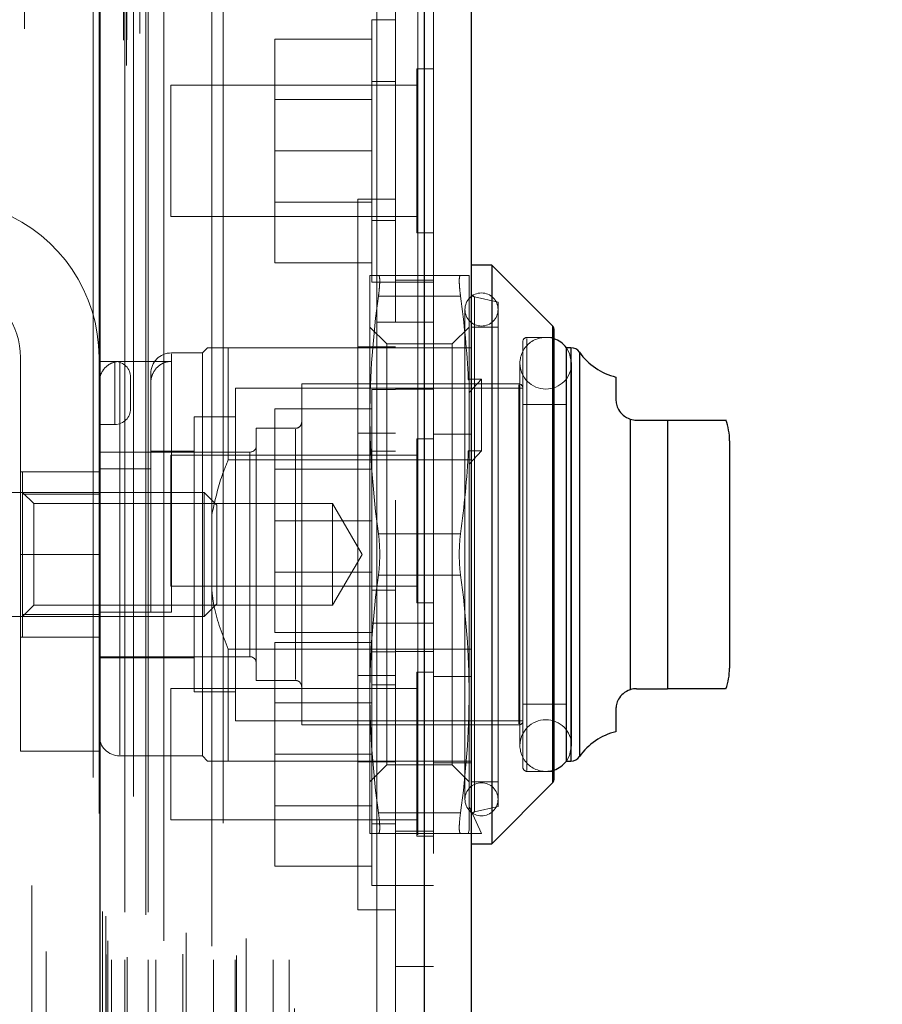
# Model space of a CAD drawing. Header units: inches. Extents: x 0.2 to 10.8, y 0.2 to 8.2.
# Tile 65 of 164: x 1.8325 to 1.9146, y 5.0095 to 5.1033. Entities that reach past the tile are written whole.
import ezdxf

# ---------------------------------------------------------------- set-up
doc = ezdxf.new("R2010")
doc.units = ezdxf.units.IN
doc.header["$MEASUREMENT"] = 0
doc.linetypes.add('HIDDEN', pattern=[0.07500000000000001, 0.05, -0.025])
doc.layers.add('DIMENSIONS', color=140, linetype='Continuous')
doc.styles.add('SLDTEXTSTYLE0', font='TXT', dxfattribs={"width": 0.7})
doc.dimstyles.new('SLDDIMSTYLE1', dxfattribs={"dimtxt": 0.0849609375, "dimasz": 0.13, "dimexe": 0, "dimexo": 0.0625, "dimgap": 0.021240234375, "dimtad": 0, "dimtih": 1, "dimtoh": 1, "dimlfac": 20, "dimrnd": 1e-09, "dimzin": 12, "dimdsep": 46, "dimtxsty": 'SLDTEXTSTYLE0', "dimsah": 1, "dimcen": 0.09, "dimadec": 0, "dimazin": 3, "dimtfac": 1, "dimtmove": 0, "dimatfit": 0, "dimfxl": 0, "dimfrac": 2, "dimtolj": 1, "dimtzin": 12, "dimarcsym": 0})

# ---------------------------------------------------------------- blocks, each defined once
blk = doc.blocks.new('_D_9')
at = {"layer": 'DIMENSIONS'}
for p, q in [((1.741332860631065, 5.028802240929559), (1.741332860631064, 5.483733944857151)), ((1.832432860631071, 5.196545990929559), (1.83243286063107, 5.483733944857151)), ((1.741332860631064, 5.358733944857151), (1.491332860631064, 5.358733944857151)), ((1.83243286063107, 5.358733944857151), (2.053472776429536, 5.358733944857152)), ((2.168599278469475, 5.358733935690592), (2.140069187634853, 5.358733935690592)), ((2.140069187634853, 5.358733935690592), (2.140069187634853, 5.223703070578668)), ((2.421068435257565, 5.358733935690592), (2.449598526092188, 5.358733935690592)), ((2.449598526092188, 5.358733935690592), (2.449598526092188, 5.223703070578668)), ((2.140069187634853, 5.223703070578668), (2.168599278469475, 5.223703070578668)), ((2.449598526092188, 5.223703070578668), (2.421068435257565, 5.223703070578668))]:
    blk.add_line(p, q, dxfattribs=at)
for points in [[(1.741332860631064, 5.358733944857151), (1.611332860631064, 5.378733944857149), (1.611332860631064, 5.33873394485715)], [(1.83243286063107, 5.358733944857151), (1.962432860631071, 5.338733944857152), (1.962432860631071, 5.378733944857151)]]:
    blk.add_solid(points, dxfattribs=at)
at = {"layer": 'DIMENSIONS', "char_height": 0.08333333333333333, "attachment_point": 1, "style": 'SLDTEXTSTYLE0'}
for s, insert in [('1.82', (2.168599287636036, 5.485176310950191)), ('46.3', (2.168599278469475, 5.331125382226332))]:
    blk.add_mtext(s, dxfattribs=dict(at, insert=insert))

msp = doc.modelspace()

# ---------------------------------------------------------------- linework, layer by layer
at = {"color": 7, "linetype": 'HIDDEN', "lineweight": 18}
for p, q in [((1.842649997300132, 3.098958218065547), (1.842649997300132, 5.133123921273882)), ((1.842649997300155, 3.098958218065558), (1.842649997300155, 5.133123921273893)), ((1.839489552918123, 5.131123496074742), (1.839489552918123, 3.100958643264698)), ((1.842394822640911, 3.101360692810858), (1.842394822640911, 5.130721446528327)), ((1.842700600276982, 3.10141460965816), (1.842700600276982, 5.130667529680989)), ((1.843932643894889, 3.101999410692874), (1.843932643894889, 5.130082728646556)), ((1.832956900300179, 3.102451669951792), (1.83295690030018, 5.129633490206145)), ((1.843337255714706, 5.129335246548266), (1.843337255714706, 3.102729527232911)), ((1.840069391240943, 3.104249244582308), (1.840069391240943, 5.127832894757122)), ((1.840053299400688, 5.12770706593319), (1.840053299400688, 3.104375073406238)), ((1.840340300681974, 3.104827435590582), (1.840340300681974, 5.127254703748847)), ((1.840340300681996, 3.104827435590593), (1.840340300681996, 5.127254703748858)), ((1.852737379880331, 3.104737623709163), (1.852737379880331, 5.127344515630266)), ((1.845371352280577, 3.105542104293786), (1.845371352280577, 5.126541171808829)), ((1.85187843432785, 5.126790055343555), (1.85187843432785, 3.105294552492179)), ((1.843951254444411, 3.106527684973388), (1.843951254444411, 5.125554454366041)), ((1.870402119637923, 5.125672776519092), (1.870402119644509, 3.106409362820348)), ((1.870402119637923, 3.106409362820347), (1.870402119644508, 5.12567277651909)), ((1.871027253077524, 3.106409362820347), (1.87102725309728, 5.12567277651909)), ((1.852386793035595, 3.107919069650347), (1.852386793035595, 5.124163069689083)), ((1.853445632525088, 3.107157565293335), (1.853445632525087, 5.12492660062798)), ((1.858396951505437, 3.1087004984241), (1.858396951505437, 5.123381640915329)), ((1.871889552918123, 5.1239056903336), (1.871889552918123, 3.108176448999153)), ((1.835018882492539, 3.10921551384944), (1.835018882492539, 5.122866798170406)), ((1.858656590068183, 3.109138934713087), (1.858656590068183, 5.122943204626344)), ((1.840742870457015, 3.114269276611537), (1.840742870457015, 5.117812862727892)), ((1.840742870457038, 3.114269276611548), (1.840742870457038, 5.117812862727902)), ((1.841248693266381, 3.113769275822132), (1.841248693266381, 5.118312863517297)), ((1.841248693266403, 3.113769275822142), (1.841248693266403, 5.118312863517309)), ((1.842492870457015, 5.118312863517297), (1.842492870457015, 3.113769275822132)), ((1.842492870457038, 3.113769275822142), (1.842492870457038, 5.118312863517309)), ((1.842742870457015, 3.114019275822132), (1.842742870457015, 5.118062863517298)), ((1.844492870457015, 5.118062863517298), (1.844492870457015, 3.114019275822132)), ((1.844742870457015, 3.113769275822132), (1.844742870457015, 5.118312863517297)), ((1.844742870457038, 5.118312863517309), (1.844742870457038, 3.113769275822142)), ((1.845446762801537, 3.113769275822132), (1.845446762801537, 5.118312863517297)), ((1.848025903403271, 3.114319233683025), (1.848025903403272, 5.117771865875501)), ((1.85094913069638, 3.113769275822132), (1.85094913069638, 5.118312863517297)), ((1.853016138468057, 3.113769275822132), (1.853016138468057, 5.118312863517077)), ((1.853143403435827, 3.114167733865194), (1.853143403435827, 5.117916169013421)), ((1.856637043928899, 3.113769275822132), (1.856637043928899, 5.118312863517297)), ((1.858156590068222, 3.113769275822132), (1.858156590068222, 5.118312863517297)), ((1.858156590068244, 3.113769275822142), (1.858156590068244, 5.118312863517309)), ((1.840889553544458, 3.115566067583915), (1.840889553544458, 5.116516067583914)), ((1.8483543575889, 3.11634638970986), (1.8483543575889, 5.115735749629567)), ((1.848354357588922, 3.116346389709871), (1.848354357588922, 5.115735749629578)), ((1.854052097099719, 3.115788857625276), (1.854052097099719, 5.116293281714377)), ((1.866489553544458, 5.074516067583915), (1.866489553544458, 5.116516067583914)), ((1.846221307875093, 5.115565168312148), (1.846221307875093, 3.116500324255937)), ((1.850787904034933, 5.115075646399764), (1.850787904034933, 3.117007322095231)), ((1.840700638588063, 3.117917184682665), (1.840700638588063, 5.114164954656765)), ((1.840700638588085, 3.117917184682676), (1.840700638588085, 5.114164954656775)), ((1.8403723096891, 3.118381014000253), (1.8403723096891, 5.113701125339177)), ((1.840372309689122, 3.118381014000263), (1.840372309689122, 5.113701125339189)), ((1.833657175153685, 3.120835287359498), (1.833657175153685, 5.111246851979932)), ((1.868289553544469, 5.106874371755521), (1.868289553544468, 5.074516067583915)), ((1.866039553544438, 5.103324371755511), (1.866039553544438, 5.078324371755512)), ((1.868289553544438, 5.103324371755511), (1.866039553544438, 5.103324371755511)), ((1.866039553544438, 5.101474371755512), (1.856789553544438, 5.101474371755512)), ((1.856789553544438, 5.101474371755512), (1.856789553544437, 5.090824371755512)), ((1.870327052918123, 5.098636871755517), (1.870327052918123, 5.083011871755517)), ((1.871889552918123, 5.098636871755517), (1.870327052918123, 5.098636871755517)), ((1.846889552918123, 5.097074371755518), (1.846889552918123, 5.084574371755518)), ((1.870327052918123, 5.097074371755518), (1.846889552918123, 5.097074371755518)), ((1.868289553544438, 5.097449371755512), (1.866039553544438, 5.097449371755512)), ((1.866039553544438, 5.095721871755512), (1.856789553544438, 5.095721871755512)), ((1.866039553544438, 5.090824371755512), (1.856789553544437, 5.090824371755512)), ((1.856789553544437, 5.090824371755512), (1.856789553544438, 5.080174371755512)), ((1.856789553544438, 5.085926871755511), (1.866039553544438, 5.085926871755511)), ((1.864689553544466, 5.018539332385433), (1.864689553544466, 5.086239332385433)), ((1.868289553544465, 5.086239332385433), (1.864689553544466, 5.086239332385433)), ((1.846889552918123, 5.084574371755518), (1.870327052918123, 5.084574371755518)), ((1.866039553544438, 5.084199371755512), (1.868289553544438, 5.084199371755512)), ((1.870327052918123, 5.083011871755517), (1.871889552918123, 5.083011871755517)), ((1.866039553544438, 5.080174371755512), (1.856789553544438, 5.080174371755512)), ((1.865843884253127, 5.078964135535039), (1.865843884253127, 5.065676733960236)), ((1.866039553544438, 5.078324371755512), (1.868289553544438, 5.078324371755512)), ((1.874478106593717, 5.078964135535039), (1.866658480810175, 5.078964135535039)), ((1.871889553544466, 5.078524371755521), (1.868289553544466, 5.078524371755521)), ((1.868289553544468, 5.078324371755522), (1.871889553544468, 5.078324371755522)), ((1.875292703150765, 5.078964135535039), (1.875292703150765, 5.068939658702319)), ((1.874478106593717, 5.076995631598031), (1.866658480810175, 5.076995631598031)), ((1.874478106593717, 5.076995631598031), (1.866658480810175, 5.076995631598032)), ((1.874478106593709, 5.076995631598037), (1.866658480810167, 5.076995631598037)), ((1.874478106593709, 5.076995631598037), (1.866658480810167, 5.076995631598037)), ((1.874478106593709, 5.076995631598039), (1.866658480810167, 5.076995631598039)), ((1.874478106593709, 5.076995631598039), (1.866658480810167, 5.076995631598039)), ((1.878048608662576, 5.076405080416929), (1.875794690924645, 5.076925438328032)), ((1.875794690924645, 5.027875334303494), (1.875794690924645, 5.076903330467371)), ((1.875794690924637, 5.0278753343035), (1.875794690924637, 5.076903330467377)), ((1.875794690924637, 5.027875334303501), (1.875794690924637, 5.076903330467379)), ((1.878048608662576, 5.076405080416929), (1.878048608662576, 5.028373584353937)), ((1.874899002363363, 5.075716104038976), (1.874899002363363, 5.029062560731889)), ((1.866489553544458, 3.157566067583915), (1.866489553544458, 5.074516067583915)), ((1.866489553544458, 5.074516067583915), (1.871889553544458, 5.074516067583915)), ((1.866489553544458, 3.157566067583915), (1.866489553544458, 5.074516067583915)), ((1.866489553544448, 5.074516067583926), (1.866489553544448, 3.157566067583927)), ((1.866489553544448, 5.074516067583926), (1.866489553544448, 3.157566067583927)), ((1.868289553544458, 3.157566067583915), (1.868289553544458, 5.074516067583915)), ((1.867442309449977, 5.072444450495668), (1.865843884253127, 5.074042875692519)), ((1.875292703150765, 5.074042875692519), (1.873694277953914, 5.072444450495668)), ((1.878048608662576, 5.074042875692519), (1.875489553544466, 5.074042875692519)), ((1.883248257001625, 5.052389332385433), (1.883248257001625, 5.074158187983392)), ((1.883248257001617, 5.030642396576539), (1.883248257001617, 5.074136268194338)), ((1.883248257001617, 5.030642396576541), (1.883248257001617, 5.074136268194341)), ((1.867442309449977, 5.072444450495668), (1.867442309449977, 5.062416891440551)), ((1.873694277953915, 5.072444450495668), (1.867442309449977, 5.072444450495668)), ((1.873694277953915, 5.072444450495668), (1.873694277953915, 5.062416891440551)), ((1.880410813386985, 5.072664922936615), (1.880410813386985, 5.032113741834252)), ((1.883363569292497, 5.073058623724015), (1.880804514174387, 5.073058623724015)), ((1.880804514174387, 5.031808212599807), (1.880804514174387, 5.072970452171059)), ((1.880804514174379, 5.031808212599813), (1.880804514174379, 5.072970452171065)), ((1.880804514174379, 5.031808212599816), (1.880804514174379, 5.072970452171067)), ((1.849899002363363, 5.07158224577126), (1.846946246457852, 5.07158224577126)), ((1.846946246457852, 5.046877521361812), (1.846946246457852, 5.071494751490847)), ((1.846946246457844, 5.046877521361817), (1.846946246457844, 5.071494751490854)), ((1.846946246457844, 5.046877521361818), (1.846946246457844, 5.071494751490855)), ((1.850391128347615, 5.072074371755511), (1.849899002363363, 5.07158224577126)), ((1.849899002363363, 5.07158224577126), (1.849899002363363, 5.033196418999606)), ((1.852359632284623, 5.072074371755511), (1.852359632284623, 5.061410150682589)), ((1.852359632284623, 5.072074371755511), (1.871889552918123, 5.072074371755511)), ((1.864689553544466, 5.072164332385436), (1.868289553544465, 5.072164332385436)), ((1.871889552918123, 5.072074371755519), (1.875489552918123, 5.072074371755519)), ((1.88456238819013, 5.072074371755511), (1.884544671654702, 5.072074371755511)), ((1.884988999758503, 5.052389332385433), (1.884988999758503, 5.072074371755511)), ((1.884988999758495, 5.032726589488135), (1.884988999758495, 5.072052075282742)), ((1.884988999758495, 5.032726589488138), (1.884988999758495, 5.072052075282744)), ((1.885796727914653, 5.052389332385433), (1.885796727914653, 5.071652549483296)), ((1.885796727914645, 5.033147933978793), (1.885796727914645, 5.071630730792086)), ((1.885796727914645, 5.033147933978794), (1.885796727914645, 5.071630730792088)), ((1.832556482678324, 5.071138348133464), (1.832556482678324, 5.052388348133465)), ((1.840056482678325, 5.052388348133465), (1.840056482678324, 5.071138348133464)), ((1.841556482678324, 5.070763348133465), (1.840056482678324, 5.070763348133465)), ((1.841556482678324, 5.064763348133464), (1.841556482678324, 5.070763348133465)), ((1.841556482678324, 5.070763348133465), (1.841556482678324, 5.064763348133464)), ((1.841556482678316, 5.064763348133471), (1.841556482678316, 5.07076334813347)), ((1.841556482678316, 5.07076334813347), (1.841556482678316, 5.064763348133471)), ((1.841556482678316, 5.064763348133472), (1.841556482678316, 5.070763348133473)), ((1.841556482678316, 5.070763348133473), (1.841556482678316, 5.064763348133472)), ((1.842024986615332, 5.070773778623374), (1.842024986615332, 5.033286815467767)), ((1.842024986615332, 5.070773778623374), (1.846946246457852, 5.070773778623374)), ((1.842024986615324, 5.070773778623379), (1.842024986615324, 5.033286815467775)), ((1.842024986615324, 5.070773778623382), (1.842024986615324, 5.033286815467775)), ((1.880133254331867, 5.070597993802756), (1.880133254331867, 5.034180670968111)), ((1.885054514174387, 5.034180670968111), (1.885054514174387, 5.070597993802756)), ((1.843056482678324, 5.066263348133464), (1.843056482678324, 5.069263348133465)), ((1.844977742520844, 5.069613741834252), (1.844977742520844, 5.068708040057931)), ((1.844977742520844, 5.068708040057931), (1.844977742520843, 5.060543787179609)), ((1.876473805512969, 5.069086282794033), (1.875214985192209, 5.069086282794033)), ((1.875214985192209, 5.069086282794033), (1.875292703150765, 5.068939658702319)), ((1.875292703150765, 5.067807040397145), (1.876473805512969, 5.069086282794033)), ((1.875292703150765, 5.068939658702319), (1.875292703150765, 5.067807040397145)), ((1.876473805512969, 5.069086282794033), (1.876473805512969, 5.062267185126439)), ((1.853048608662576, 5.068235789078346), (1.853048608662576, 5.036542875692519)), ((1.880410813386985, 5.068235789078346), (1.853048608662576, 5.068235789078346)), ((1.859347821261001, 5.068629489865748), (1.859347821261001, 5.036149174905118)), ((1.880017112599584, 5.068629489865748), (1.859347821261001, 5.068629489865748)), ((1.866039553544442, 5.068099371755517), (1.866039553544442, 5.055599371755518)), ((1.868289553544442, 5.068099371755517), (1.866039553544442, 5.068099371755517)), ((1.871889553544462, 5.068124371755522), (1.868289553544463, 5.068124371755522)), ((1.875292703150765, 5.062120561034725), (1.875292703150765, 5.067807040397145)), ((1.880017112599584, 5.036238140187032), (1.880017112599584, 5.068540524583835)), ((1.880017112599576, 5.036238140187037), (1.880017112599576, 5.06854052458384)), ((1.880017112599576, 5.036238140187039), (1.880017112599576, 5.068540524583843)), ((1.866039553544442, 5.066249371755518), (1.856789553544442, 5.066249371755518)), ((1.856789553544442, 5.066249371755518), (1.856789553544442, 5.055599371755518)), ((1.884544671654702, 5.06666098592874), (1.880410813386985, 5.06666098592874)), ((1.84911160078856, 5.065479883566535), (1.84911160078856, 5.039298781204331)), ((1.853048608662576, 5.065479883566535), (1.84911160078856, 5.065479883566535)), ((1.865843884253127, 5.065676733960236), (1.865843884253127, 5.03910193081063)), ((1.890643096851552, 5.039502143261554), (1.890643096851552, 5.065276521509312)), ((1.890643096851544, 5.03950214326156), (1.890643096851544, 5.065276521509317)), ((1.890643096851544, 5.065276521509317), (1.890643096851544, 5.03950214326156)), ((1.890643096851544, 5.039502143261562), (1.890643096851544, 5.06527652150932)), ((1.890643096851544, 5.06527652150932), (1.890643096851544, 5.039502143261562)), ((1.894190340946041, 5.039594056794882), (1.894190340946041, 5.065184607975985)), ((1.894190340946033, 5.06518460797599), (1.894190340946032, 5.039594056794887)), ((1.894190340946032, 5.039594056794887), (1.894190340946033, 5.06518460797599)), ((1.894190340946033, 5.065184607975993), (1.894190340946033, 5.03959405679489)), ((1.894190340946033, 5.03959405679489), (1.894190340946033, 5.065184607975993)), ((1.841556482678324, 5.064763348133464), (1.840056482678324, 5.064763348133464)), ((1.855017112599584, 5.064397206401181), (1.855017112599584, 5.040381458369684)), ((1.858757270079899, 5.064397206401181), (1.855017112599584, 5.064397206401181)), ((1.858757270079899, 5.040469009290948), (1.858757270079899, 5.064309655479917)), ((1.858757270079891, 5.040469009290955), (1.858757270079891, 5.064309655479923)), ((1.858757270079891, 5.040469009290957), (1.858757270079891, 5.064309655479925)), ((1.864689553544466, 5.063939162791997), (1.868289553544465, 5.063939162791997)), ((1.870327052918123, 5.063411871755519), (1.870327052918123, 5.05559937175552)), ((1.871889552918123, 5.063411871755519), (1.870327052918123, 5.063411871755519)), ((1.871889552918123, 5.063849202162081), (1.875489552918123, 5.063849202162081)), ((1.854426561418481, 5.062133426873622), (1.840056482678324, 5.062133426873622)), ((1.84911160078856, 5.062231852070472), (1.844977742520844, 5.062231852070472)), ((1.868289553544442, 5.062224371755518), (1.866039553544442, 5.062224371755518)), ((1.867442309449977, 5.062416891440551), (1.867442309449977, 5.032334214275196)), ((1.873694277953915, 5.062416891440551), (1.873694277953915, 5.032334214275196)), ((1.875214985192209, 5.062267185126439), (1.875292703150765, 5.062120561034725)), ((1.876473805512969, 5.062267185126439), (1.875214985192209, 5.062267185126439)), ((1.875292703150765, 5.06098794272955), (1.876473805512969, 5.062267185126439)), ((1.875292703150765, 5.062120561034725), (1.875292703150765, 5.03910193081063)), ((1.846889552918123, 5.061849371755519), (1.846889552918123, 5.05559937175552)), ((1.870327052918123, 5.061849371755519), (1.846889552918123, 5.061849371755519)), ((1.852359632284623, 5.061410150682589), (1.875489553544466, 5.061410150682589)), ((1.854426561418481, 5.042667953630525), (1.854426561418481, 5.06211071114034)), ((1.854426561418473, 5.042667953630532), (1.854426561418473, 5.062110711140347)), ((1.854426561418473, 5.042667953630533), (1.854426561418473, 5.062110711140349)), ((1.840056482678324, 5.060263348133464), (1.832556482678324, 5.060263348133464)), ((1.832773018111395, 5.060263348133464), (1.832773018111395, 5.058129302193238)), ((1.840056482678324, 5.060543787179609), (1.844977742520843, 5.060543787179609)), ((1.844977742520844, 5.046877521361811), (1.844977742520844, 5.060543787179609)), ((1.866039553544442, 5.060496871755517), (1.856789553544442, 5.060496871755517)), ((1.850069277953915, 5.058294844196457), (1.830607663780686, 5.058294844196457)), ((1.833838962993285, 5.057228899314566), (1.832773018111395, 5.058294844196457)), ((1.832773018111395, 5.058129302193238), (1.840056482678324, 5.058129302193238)), ((1.832773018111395, 5.058129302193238), (1.832773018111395, 5.046649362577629)), ((1.850069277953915, 5.058294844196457), (1.850069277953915, 5.04648382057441)), ((1.851276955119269, 5.057087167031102), (1.850069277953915, 5.058294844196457)), ((1.833838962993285, 5.057228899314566), (1.833838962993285, 5.052389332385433)), ((1.862298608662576, 5.057228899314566), (1.833838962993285, 5.057228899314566)), ((1.851276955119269, 5.057087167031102), (1.851276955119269, 5.047691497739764)), ((1.862298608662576, 5.057228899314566), (1.862298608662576, 5.047549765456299)), ((1.865092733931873, 5.052389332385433), (1.862298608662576, 5.057228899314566)), ((1.846889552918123, 5.05559937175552), (1.846889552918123, 5.049349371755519)), ((1.866039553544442, 5.055599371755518), (1.856789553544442, 5.055599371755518)), ((1.856789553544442, 5.055599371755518), (1.856789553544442, 5.044949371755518)), ((1.866039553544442, 5.055599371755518), (1.866039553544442, 5.045849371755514)), ((1.870327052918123, 5.05559937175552), (1.870327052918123, 5.04778687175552)), ((1.874478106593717, 5.05435783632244), (1.866658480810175, 5.05435783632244)), ((1.874478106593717, 5.054357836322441), (1.866658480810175, 5.054357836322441)), ((1.874478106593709, 5.054357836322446), (1.866658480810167, 5.054357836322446)), ((1.874478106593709, 5.054357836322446), (1.866658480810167, 5.054357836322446)), ((1.874478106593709, 5.054357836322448), (1.866658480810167, 5.054357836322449)), ((1.874478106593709, 5.054357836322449), (1.866658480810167, 5.054357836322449)), ((1.840056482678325, 5.052388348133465), (1.832556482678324, 5.052388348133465)), ((1.840056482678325, 5.052388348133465), (1.832556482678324, 5.052388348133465)), ((1.832556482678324, 5.052388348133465), (1.832556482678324, 5.033638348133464)), ((1.840056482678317, 5.05238834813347), (1.832556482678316, 5.05238834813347)), ((1.840056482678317, 5.05238834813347), (1.832556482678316, 5.05238834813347)), ((1.840056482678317, 5.052388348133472), (1.832556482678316, 5.052388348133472)), ((1.840056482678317, 5.052388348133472), (1.832556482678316, 5.052388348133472)), ((1.833838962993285, 5.052389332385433), (1.833838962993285, 5.047549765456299)), ((1.840056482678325, 5.052388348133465), (1.840056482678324, 5.033638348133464)), ((1.862298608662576, 5.047549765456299), (1.865092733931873, 5.052389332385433)), ((1.883248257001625, 5.030620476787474), (1.883248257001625, 5.052389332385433)), ((1.884988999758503, 5.032704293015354), (1.884988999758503, 5.052389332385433)), ((1.885796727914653, 5.033126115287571), (1.885796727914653, 5.052389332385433)), ((1.856789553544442, 5.050701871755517), (1.866039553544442, 5.050701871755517)), ((1.874478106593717, 5.050420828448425), (1.866658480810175, 5.050420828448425)), ((1.874478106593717, 5.050420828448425), (1.866658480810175, 5.050420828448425)), ((1.874478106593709, 5.050420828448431), (1.866658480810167, 5.050420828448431)), ((1.874478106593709, 5.050420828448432), (1.866658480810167, 5.050420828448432)), ((1.874478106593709, 5.050420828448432), (1.866658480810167, 5.050420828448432)), ((1.874478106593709, 5.050420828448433), (1.866658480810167, 5.050420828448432)), ((1.846889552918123, 5.049349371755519), (1.870327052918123, 5.049349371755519)), ((1.866039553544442, 5.048974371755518), (1.868289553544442, 5.048974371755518)), ((1.832773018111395, 5.04648382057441), (1.833838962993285, 5.047549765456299)), ((1.833838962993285, 5.047549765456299), (1.862298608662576, 5.047549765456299)), ((1.850069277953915, 5.04648382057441), (1.851276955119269, 5.047691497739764)), ((1.870327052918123, 5.04778687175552), (1.871889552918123, 5.04778687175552)), ((1.830607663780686, 5.04648382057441), (1.850069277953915, 5.04648382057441)), ((1.832773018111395, 5.046649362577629), (1.832773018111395, 5.044515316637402)), ((1.832773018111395, 5.046649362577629), (1.840056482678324, 5.046649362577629)), ((1.840056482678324, 5.046877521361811), (1.844977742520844, 5.046877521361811)), ((1.866039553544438, 5.045849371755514), (1.866039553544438, 5.020849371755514)), ((1.868289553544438, 5.045849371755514), (1.866039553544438, 5.045849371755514)), ((1.871889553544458, 5.045849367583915), (1.868289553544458, 5.045849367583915)), ((1.840056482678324, 5.044513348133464), (1.832556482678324, 5.044513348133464)), ((1.832773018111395, 5.044515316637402), (1.840056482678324, 5.044515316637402)), ((1.866039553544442, 5.044949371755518), (1.856789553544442, 5.044949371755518)), ((1.852359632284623, 5.043368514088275), (1.852359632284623, 5.032704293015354)), ((1.852359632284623, 5.043368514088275), (1.875489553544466, 5.043368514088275)), ((1.866039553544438, 5.043999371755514), (1.856789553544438, 5.043999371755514)), ((1.856789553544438, 5.043999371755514), (1.856789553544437, 5.033349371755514)), ((1.840056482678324, 5.042645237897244), (1.854426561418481, 5.042645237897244)), ((1.840056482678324, 5.042546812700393), (1.84911160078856, 5.042546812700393)), ((1.866039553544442, 5.043099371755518), (1.868289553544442, 5.043099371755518)), ((1.868289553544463, 5.043124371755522), (1.871889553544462, 5.043124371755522)), ((1.864689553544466, 5.040839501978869), (1.868289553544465, 5.040839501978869)), ((1.870327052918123, 5.041161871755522), (1.870327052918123, 5.025536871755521)), ((1.871889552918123, 5.041161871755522), (1.870327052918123, 5.041161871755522)), ((1.871889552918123, 5.040749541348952), (1.875489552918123, 5.040749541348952)), ((1.855017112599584, 5.040381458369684), (1.858757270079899, 5.040381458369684)), ((1.868289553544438, 5.039974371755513), (1.866039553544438, 5.039974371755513)), ((1.846889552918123, 5.039599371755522), (1.846889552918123, 5.027099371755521)), ((1.870327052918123, 5.039599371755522), (1.846889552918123, 5.039599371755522)), ((1.84911160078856, 5.039298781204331), (1.853048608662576, 5.039298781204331)), ((1.865843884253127, 5.03910193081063), (1.865843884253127, 5.025814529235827)), ((1.875292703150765, 5.03910193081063), (1.875292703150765, 5.026107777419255)), ((1.866039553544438, 5.038246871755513), (1.856789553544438, 5.038246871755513)), ((1.880410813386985, 5.038117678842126), (1.884544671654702, 5.038117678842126)), ((1.853048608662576, 5.036542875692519), (1.880410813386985, 5.036542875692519)), ((1.859347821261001, 5.036149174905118), (1.880017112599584, 5.036149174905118)), ((1.832556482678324, 5.033638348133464), (1.840056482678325, 5.033638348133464)), ((1.842024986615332, 5.033196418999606), (1.849899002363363, 5.033196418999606)), ((1.849899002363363, 5.033196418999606), (1.850391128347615, 5.032704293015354)), ((1.866039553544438, 5.033349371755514), (1.856789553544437, 5.033349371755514)), ((1.856789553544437, 5.033349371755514), (1.856789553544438, 5.022699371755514)), ((1.852359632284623, 5.032704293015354), (1.875489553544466, 5.032704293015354)), ((1.864689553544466, 5.032614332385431), (1.868289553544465, 5.032614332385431)), ((1.865843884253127, 5.030735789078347), (1.867442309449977, 5.032334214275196)), ((1.867442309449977, 5.032334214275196), (1.873694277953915, 5.032334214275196)), ((1.871889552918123, 5.032524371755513), (1.875489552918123, 5.032524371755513)), ((1.873694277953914, 5.032334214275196), (1.875292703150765, 5.030735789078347)), ((1.884544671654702, 5.032704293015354), (1.884562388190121, 5.032704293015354)), ((1.880804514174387, 5.03172004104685), (1.883363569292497, 5.03172004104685)), ((1.875489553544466, 5.030735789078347), (1.878048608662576, 5.030735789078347)), ((1.856789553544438, 5.028451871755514), (1.866039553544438, 5.028451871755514)), ((1.876473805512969, 5.025814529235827), (1.875292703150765, 5.028373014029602)), ((1.875794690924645, 5.027853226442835), (1.878048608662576, 5.028373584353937)), ((1.874478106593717, 5.027783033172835), (1.866658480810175, 5.027783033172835)), ((1.874478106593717, 5.027783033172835), (1.866658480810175, 5.027783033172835)), ((1.874478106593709, 5.027783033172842), (1.866658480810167, 5.02778303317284)), ((1.874478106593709, 5.02778303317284), (1.866658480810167, 5.02778303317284)), ((1.874478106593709, 5.027783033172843), (1.866658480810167, 5.027783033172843)), ((1.874478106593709, 5.027783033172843), (1.866658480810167, 5.027783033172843)), ((1.846889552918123, 5.027099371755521), (1.870327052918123, 5.027099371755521)), ((1.866039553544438, 5.026724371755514), (1.868289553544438, 5.026724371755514)), ((1.874478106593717, 5.025814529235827), (1.866658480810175, 5.025814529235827)), ((1.868289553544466, 5.026024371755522), (1.871889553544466, 5.026024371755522)), ((1.870327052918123, 5.025536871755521), (1.871889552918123, 5.025536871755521)), ((1.875214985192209, 5.025814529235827), (1.875292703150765, 5.026107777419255)), ((1.875214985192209, 5.025814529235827), (1.876473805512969, 5.025814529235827)), ((1.866039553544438, 5.022699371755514), (1.856789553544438, 5.022699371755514)), ((1.866039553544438, 5.020849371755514), (1.868289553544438, 5.020849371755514)), ((1.868289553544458, 5.020849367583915), (1.871889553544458, 5.020849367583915)), ((1.864689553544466, 5.018539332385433), (1.868289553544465, 5.018539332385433)), ((1.868289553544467, 5.013124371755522), (1.871889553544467, 5.013124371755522))]:
    msp.add_line(p, q, dxfattribs=at)
at = {"color": 7, "linetype": 'Continuous', "lineweight": 25}
for p, q in [((1.840114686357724, 5.131123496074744), (1.840114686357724, 3.100958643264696)), ((1.871027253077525, 5.125672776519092), (1.87102725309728, 3.106409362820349)), ((1.875489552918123, 5.1239056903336), (1.875489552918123, 3.108176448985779)), ((1.877458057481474, 5.079948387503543), (1.875489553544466, 5.079948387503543)), ((1.883248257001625, 5.074158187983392), (1.877458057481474, 5.079948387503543)), ((1.877458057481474, 5.079948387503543), (1.877458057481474, 5.024830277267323)), ((1.883248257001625, 5.074158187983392), (1.883248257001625, 5.030620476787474)), ((1.883363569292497, 5.07387979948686), (1.883363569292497, 5.030898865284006)), ((1.884544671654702, 5.072074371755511), (1.884544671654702, 5.032704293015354)), ((1.884988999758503, 5.072074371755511), (1.88456238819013, 5.072074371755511)), ((1.884988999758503, 5.072074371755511), (1.884988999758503, 5.032704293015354)), ((1.885796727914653, 5.071652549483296), (1.885796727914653, 5.033126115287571)), ((1.889269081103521, 5.069283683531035), (1.889269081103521, 5.067153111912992)), ((1.890643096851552, 5.065276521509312), (1.890643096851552, 5.039502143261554)), ((1.891237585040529, 5.065184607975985), (1.894190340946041, 5.065184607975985)), ((1.894190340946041, 5.065184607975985), (1.894190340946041, 5.039594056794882)), ((1.900095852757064, 5.063216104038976), (1.900095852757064, 5.041562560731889)), ((1.891237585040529, 5.039594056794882), (1.894190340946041, 5.039594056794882)), ((1.889269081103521, 5.037625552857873), (1.889269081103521, 5.035494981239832)), ((1.884562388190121, 5.032704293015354), (1.884988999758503, 5.032704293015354)), ((1.877458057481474, 5.024830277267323), (1.883248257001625, 5.030620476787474)), ((1.875489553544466, 5.024830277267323), (1.877458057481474, 5.024830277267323))]:
    msp.add_line(p, q, dxfattribs=at)
at = {"color": 7, "linetype": 'HIDDEN', "lineweight": 18, "flags": 128}
for points in [[(1.835011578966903, 3.114563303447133), (1.835011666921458, 4.10794627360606), (1.835011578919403, 5.117517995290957)], [(1.885054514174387, 5.070597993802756), (1.884867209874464, 5.071539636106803), (1.884562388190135, 5.072074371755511)], [(1.884562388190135, 5.032704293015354), (1.884867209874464, 5.033239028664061), (1.885054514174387, 5.034180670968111)]]:
    msp.add_lwpolyline(points, dxfattribs=at)
at = {"color": 7, "linetype": 'HIDDEN', "lineweight": 18}
for centre, radius, start, end in [((1.825056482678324, 5.071138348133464), 0.01500000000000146, 0, 67.98061864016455), ((1.825056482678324, 5.071138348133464), 0.007500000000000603, 0, 67.98061864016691), ((1.876473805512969, 5.075716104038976), 0.001574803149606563, 0, 180), ((1.875883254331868, 5.077309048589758), 0.0003937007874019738, 180, 256.9999999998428), ((1.876473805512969, 5.075716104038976), 0.001574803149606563, 180, 0), ((1.882593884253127, 5.070597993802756), 0.002460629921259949, 71.77194722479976, 180), ((1.880804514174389, 5.072664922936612), 0.0003937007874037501, 90.00000000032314, 179.9999999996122), ((1.846946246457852, 5.069613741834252), 0.001968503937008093, 90, 180), ((1.841556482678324, 5.069263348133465), 0.001500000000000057, 0, 90), ((1.882593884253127, 5.070597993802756), 0.002460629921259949, 180, 0), ((1.880017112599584, 5.068235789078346), 0.0003937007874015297, 0, 90), ((1.841556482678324, 5.066263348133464), 0.001500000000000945, 270.0000000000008, 0), ((1.858757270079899, 5.064987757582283), 0.0005905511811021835, 270.0000000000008, 8.617182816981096e-11), ((1.854426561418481, 5.062723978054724), 0.0005905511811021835, 270.0000000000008, 0), ((1.854426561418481, 5.042054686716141), 0.0005905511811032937, 0, 90), ((1.858757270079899, 5.039790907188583), 0.0005905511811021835, 0, 90), ((1.880017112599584, 5.036542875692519), 0.0003937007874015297, 270.0000000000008, 0), ((1.882593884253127, 5.034180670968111), 0.002460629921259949, 0, 180), ((1.842024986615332, 5.035164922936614), 0.001968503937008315, 180, 269.9999999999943), ((1.882593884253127, 5.034180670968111), 0.002460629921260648, 180, 288.2280527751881), ((1.880804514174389, 5.032113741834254), 0.0003937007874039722, 180.0000000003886, 269.9999999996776), ((1.876473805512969, 5.029062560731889), 0.001574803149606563, 0, 180), ((1.876473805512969, 5.029062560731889), 0.001574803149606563, 180, 0), ((1.875883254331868, 5.027469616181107), 0.0003937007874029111, 103.0000000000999, 179.9999999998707)]:
    msp.add_arc(centre, radius, start, end, dxfattribs=at)
at = {"color": 7, "linetype": 'Continuous', "lineweight": 25}
for centre, radius, start, end in [((1.882969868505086, 5.073879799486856), 0.0003937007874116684, 5.170309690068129e-10, 44.99999999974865), ((1.882593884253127, 5.070597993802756), 0.002460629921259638, 36.86989764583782, 71.77194722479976), ((1.884988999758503, 5.071090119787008), 0.0009842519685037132, 34.84990457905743, 90.00000000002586), ((1.890643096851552, 5.075027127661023), 0.005905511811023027, 214.8499045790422, 256.5458794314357), ((1.894190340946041, 5.063216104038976), 0.005905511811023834, 0, 19.60811917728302), ((1.894190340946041, 5.04156256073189), 0.005905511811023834, 340.2500112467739, 359.9999999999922), ((1.890643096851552, 5.029751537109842), 0.005905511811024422, 103.4541205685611, 145.1500954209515), ((1.884988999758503, 5.033688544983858), 0.0009842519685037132, 269.9999999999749, 325.1500954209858), ((1.882593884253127, 5.034180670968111), 0.002460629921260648, 288.2280527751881, 323.1301023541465), ((1.882969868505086, 5.030898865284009), 0.0003937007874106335, 315.000000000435, 359.999999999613)]:
    msp.add_arc(centre, radius, start, end, dxfattribs=at)
at = {"color": 7, "linetype": 'HIDDEN', "lineweight": 18}
for points in [[(1.865843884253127, 5.078964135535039), (1.865843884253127, 5.078964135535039), (1.866145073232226, 5.078964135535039), (1.866658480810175, 5.078964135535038)], [(1.874478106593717, 5.078964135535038), (1.874991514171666, 5.078964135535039), (1.875292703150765, 5.078964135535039), (1.875292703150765, 5.078964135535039)], [(1.866658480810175, 5.076995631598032), (1.866145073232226, 5.073235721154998), (1.865843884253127, 5.069464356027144), (1.865843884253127, 5.065676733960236)], [(1.874478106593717, 5.076995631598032), (1.874837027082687, 5.074367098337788), (1.875095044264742, 5.071731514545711), (1.875214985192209, 5.069086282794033)], [(1.865843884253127, 5.065676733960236), (1.865843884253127, 5.061889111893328), (1.866145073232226, 5.058117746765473), (1.866658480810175, 5.05435783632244)], [(1.875214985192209, 5.062267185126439), (1.875095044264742, 5.059621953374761), (1.874837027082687, 5.056986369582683), (1.874478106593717, 5.05435783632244)], [(1.866658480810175, 5.050420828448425), (1.866145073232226, 5.046660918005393), (1.865843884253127, 5.042889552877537), (1.865843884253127, 5.03910193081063)], [(1.875292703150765, 5.03910193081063), (1.875292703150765, 5.042889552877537), (1.874991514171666, 5.046660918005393), (1.874478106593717, 5.050420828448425)], [(1.865843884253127, 5.03910193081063), (1.865843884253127, 5.035314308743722), (1.866145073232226, 5.031542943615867), (1.866658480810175, 5.027783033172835)], [(1.874478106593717, 5.027783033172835), (1.874991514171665, 5.031542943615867), (1.875292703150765, 5.035314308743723), (1.875292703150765, 5.03910193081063)], [(1.866658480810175, 5.025814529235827), (1.866145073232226, 5.025814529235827), (1.865843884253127, 5.025814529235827), (1.865843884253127, 5.025814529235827)], [(1.875214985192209, 5.025814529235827), (1.875095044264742, 5.025814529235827), (1.874837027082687, 5.025814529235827), (1.874478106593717, 5.025814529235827)]]:
    msp.add_open_spline(points, degree=3, dxfattribs=at)
for points, knots in [([(1.866658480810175, 5.078964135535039), (1.866699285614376, 5.078964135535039), (1.866729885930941, 5.078919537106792), (1.866771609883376, 5.078742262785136), (1.866782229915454, 5.078608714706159), (1.866782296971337, 5.078266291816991), (1.866771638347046, 5.078052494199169), (1.866730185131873, 5.077568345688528), (1.866699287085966, 5.077294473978), (1.866658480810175, 5.076995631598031)], [0, 0, 0, 0, 0.25, 0.25, 0.5, 0.5, 0.75, 0.75, 1, 1, 1, 1]), ([(1.874478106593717, 5.076995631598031), (1.874437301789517, 5.077294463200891), (1.874406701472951, 5.077565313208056), (1.874364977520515, 5.078051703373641), (1.874354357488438, 5.078264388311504), (1.874354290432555, 5.078607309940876), (1.874364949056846, 5.078741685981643), (1.874406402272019, 5.078918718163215), (1.874437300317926, 5.078964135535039), (1.874478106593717, 5.078964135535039)], [0, 0, 0, 0, 0.25, 0.25, 0.5, 0.5, 0.75, 0.75, 1, 1, 1, 1]), ([(1.852359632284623, 5.072074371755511), (1.851877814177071, 5.072074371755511), (1.850899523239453, 5.072074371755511), (1.850298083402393, 5.072074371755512), (1.850429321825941, 5.072074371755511), (1.850446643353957, 5.072074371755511)], [0, 0, 0, 0, 0.4572276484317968, 0.928362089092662, 1, 1, 1, 1]), ([(1.842024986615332, 5.070773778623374), (1.841758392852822, 5.070773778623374), (1.841496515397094, 5.07071717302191), (1.841014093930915, 5.070503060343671), (1.840794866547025, 5.070345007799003), (1.84043642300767, 5.069960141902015), (1.840294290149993, 5.069730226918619), (1.840105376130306, 5.069238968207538), (1.840056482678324, 5.068974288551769), (1.840056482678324, 5.068708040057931)], [0, 0, 0, 0, 0.25, 0.25, 0.5, 0.5, 0.75, 0.75, 1, 1, 1, 1]), ([(1.846946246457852, 5.070773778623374), (1.846679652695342, 5.070773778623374), (1.846417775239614, 5.07071717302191), (1.845935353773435, 5.070503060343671), (1.845716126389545, 5.070345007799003), (1.84535768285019, 5.069960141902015), (1.845215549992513, 5.069730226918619), (1.845026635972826, 5.069238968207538), (1.844977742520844, 5.068974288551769), (1.844977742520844, 5.068708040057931)], [0, 0, 0, 0, 0.25, 0.25, 0.5, 0.5, 0.75, 0.75, 1, 1, 1, 1]), ([(1.850787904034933, 5.056162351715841), (1.851050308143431, 5.057355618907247), (1.851444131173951, 5.059146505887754), (1.852130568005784, 5.060843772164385), (1.852359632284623, 5.061410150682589)], [0, 0, 0, 0, 0.6662995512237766, 1, 1, 1, 1]), ([(1.866658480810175, 5.05435783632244), (1.866699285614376, 5.05405900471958), (1.866729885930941, 5.053743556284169), (1.866771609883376, 5.053079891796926), (1.866782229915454, 5.052733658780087), (1.866782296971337, 5.052048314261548), (1.866771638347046, 5.051700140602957), (1.866730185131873, 5.051038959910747), (1.866699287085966, 5.050719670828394), (1.866658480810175, 5.050420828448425)], [0, 0, 0, 0, 0.25, 0.25, 0.5, 0.5, 0.75, 0.75, 1, 1, 1, 1]), ([(1.874478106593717, 5.050420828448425), (1.874437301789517, 5.050719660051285), (1.874406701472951, 5.051035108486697), (1.874364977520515, 5.051698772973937), (1.874354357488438, 5.052045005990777), (1.874354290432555, 5.052730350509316), (1.874364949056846, 5.053078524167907), (1.874406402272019, 5.053739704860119), (1.874437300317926, 5.054058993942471), (1.874478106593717, 5.05435783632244)], [0, 0, 0, 0, 0.25, 0.25, 0.5, 0.5, 0.75, 0.75, 1, 1, 1, 1]), ([(1.852359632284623, 5.043368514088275), (1.851821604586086, 5.044687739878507), (1.85107738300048, 5.046512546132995), (1.850850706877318, 5.048459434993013), (1.850787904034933, 5.048998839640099)], [0, 0, 0, 0, 0.7229401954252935, 0.9999999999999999, 0.9999999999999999, 0.9999999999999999, 0.9999999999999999]), ([(1.844977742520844, 5.046877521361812), (1.844977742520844, 5.046877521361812), (1.845025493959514, 5.046877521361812), (1.845215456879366, 5.046877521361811), (1.845355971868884, 5.046877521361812), (1.845895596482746, 5.046877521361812), (1.846412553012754, 5.046877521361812), (1.846946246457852, 5.046877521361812)], [0, 0, 0, 0, 0.25, 0.25, 0.5, 0.5, 1, 1, 1, 1]), ([(1.852359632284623, 5.032704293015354), (1.851877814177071, 5.032704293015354), (1.850899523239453, 5.032704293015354), (1.850298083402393, 5.032704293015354), (1.850429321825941, 5.032704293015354), (1.850446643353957, 5.032704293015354)], [0, 0, 0, 0, 0.4572276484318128, 0.9283620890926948, 1, 1, 1, 1]), ([(1.866658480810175, 5.027783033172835), (1.866699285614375, 5.027484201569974), (1.866729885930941, 5.027213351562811), (1.866771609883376, 5.026726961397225), (1.866782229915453, 5.026514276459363), (1.866782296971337, 5.02617135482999), (1.866771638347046, 5.026036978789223), (1.866730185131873, 5.025859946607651), (1.866699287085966, 5.025814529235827), (1.866658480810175, 5.025814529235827)], [0, 0, 0, 0, 0.25, 0.25, 0.5, 0.5, 0.75, 0.75, 1, 1, 1, 1]), ([(1.874478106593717, 5.025814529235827), (1.874437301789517, 5.025814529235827), (1.874406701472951, 5.025859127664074), (1.874364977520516, 5.02603640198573), (1.874354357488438, 5.026169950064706), (1.874354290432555, 5.026512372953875), (1.874364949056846, 5.026726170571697), (1.874406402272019, 5.027210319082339), (1.874437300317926, 5.027484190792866), (1.874478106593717, 5.027783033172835)], [0, 0, 0, 0, 0.25, 0.25, 0.5, 0.5, 0.75, 0.75, 1, 1, 1, 1])]:
    msp.add_open_spline(points, degree=3, knots=knots, dxfattribs=at)
at = {"color": 7, "linetype": 'Continuous', "lineweight": 25}
for points, knots in [([(1.88926908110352, 5.067153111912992), (1.889269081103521, 5.067007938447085), (1.889284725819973, 5.066853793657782), (1.889363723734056, 5.066527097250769), (1.889428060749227, 5.066351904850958), (1.889629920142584, 5.065999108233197), (1.889769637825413, 5.065819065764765), (1.890139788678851, 5.065501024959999), (1.890372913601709, 5.065362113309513), (1.890643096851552, 5.065276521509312)], [0, 0, 0, 0, 0.25, 0.25, 0.5, 0.5, 0.75, 0.75, 1, 1, 1, 1]), ([(1.894190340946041, 5.065184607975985), (1.894669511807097, 5.065184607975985), (1.8956259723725, 5.065184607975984), (1.897008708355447, 5.065184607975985), (1.898363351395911, 5.065184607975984), (1.899380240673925, 5.065184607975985), (1.89975370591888, 5.065184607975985), (1.899714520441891, 5.065184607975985), (1.899701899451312, 5.065184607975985)], [0, 0, 0, 0, 0.1069754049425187, 0.2135308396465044, 0.3566164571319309, 0.5735303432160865, 0.8626412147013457, 1, 1, 1, 1]), ([(1.890643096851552, 5.039502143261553), (1.89037304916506, 5.039416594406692), (1.89014207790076, 5.039279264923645), (1.889770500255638, 5.038960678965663), (1.889630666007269, 5.038780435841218), (1.889429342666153, 5.038429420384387), (1.889364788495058, 5.038255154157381), (1.889284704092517, 5.037925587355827), (1.889269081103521, 5.037770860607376), (1.889269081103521, 5.037625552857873)], [0, 0, 0, 0, 0.25, 0.25, 0.5, 0.5, 0.75, 0.75, 1, 1, 1, 1]), ([(1.899701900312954, 5.039594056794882), (1.899712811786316, 5.039594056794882), (1.89973899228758, 5.039594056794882), (1.899395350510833, 5.039594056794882), (1.898604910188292, 5.039594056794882), (1.897305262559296, 5.039594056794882), (1.895845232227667, 5.039594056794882), (1.894705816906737, 5.039594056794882), (1.894190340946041, 5.039594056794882)], [0, 0, 0, 0, 0.1596258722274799, 0.3829991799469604, 0.6077260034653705, 0.7457164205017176, 0.8849611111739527, 1, 1, 1, 1])]:
    msp.add_open_spline(points, degree=3, knots=knots, dxfattribs=at)
for points in [[(1.890643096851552, 5.065276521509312), (1.890828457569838, 5.065217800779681), (1.891030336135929, 5.065184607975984), (1.891237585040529, 5.065184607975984)], [(1.891237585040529, 5.039594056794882), (1.891030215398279, 5.039594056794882), (1.890828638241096, 5.039560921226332), (1.890643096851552, 5.039502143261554)]]:
    msp.add_open_spline(points, degree=3, dxfattribs=at)

# ---------------------------------------------------------------- dimensions: what is measured, and where the dimension line sits
at = {"layer": 'DIMENSIONS'}
dim = msp.add_linear_dim(base=(1.83243286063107, 5.358733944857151), p1=(1.741332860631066, 4.978802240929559), p2=(1.832432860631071, 5.146545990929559), dimstyle='SLDDIMSTYLE1', dxfattribs=at)
dim.commit()
dim.dimension.update_dxf_attribs({"geometry": '_D_9', "text_midpoint": (2.2948338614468, 5.358733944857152), "dimtype": 160})

doc.saveas('drawing.dxf')
